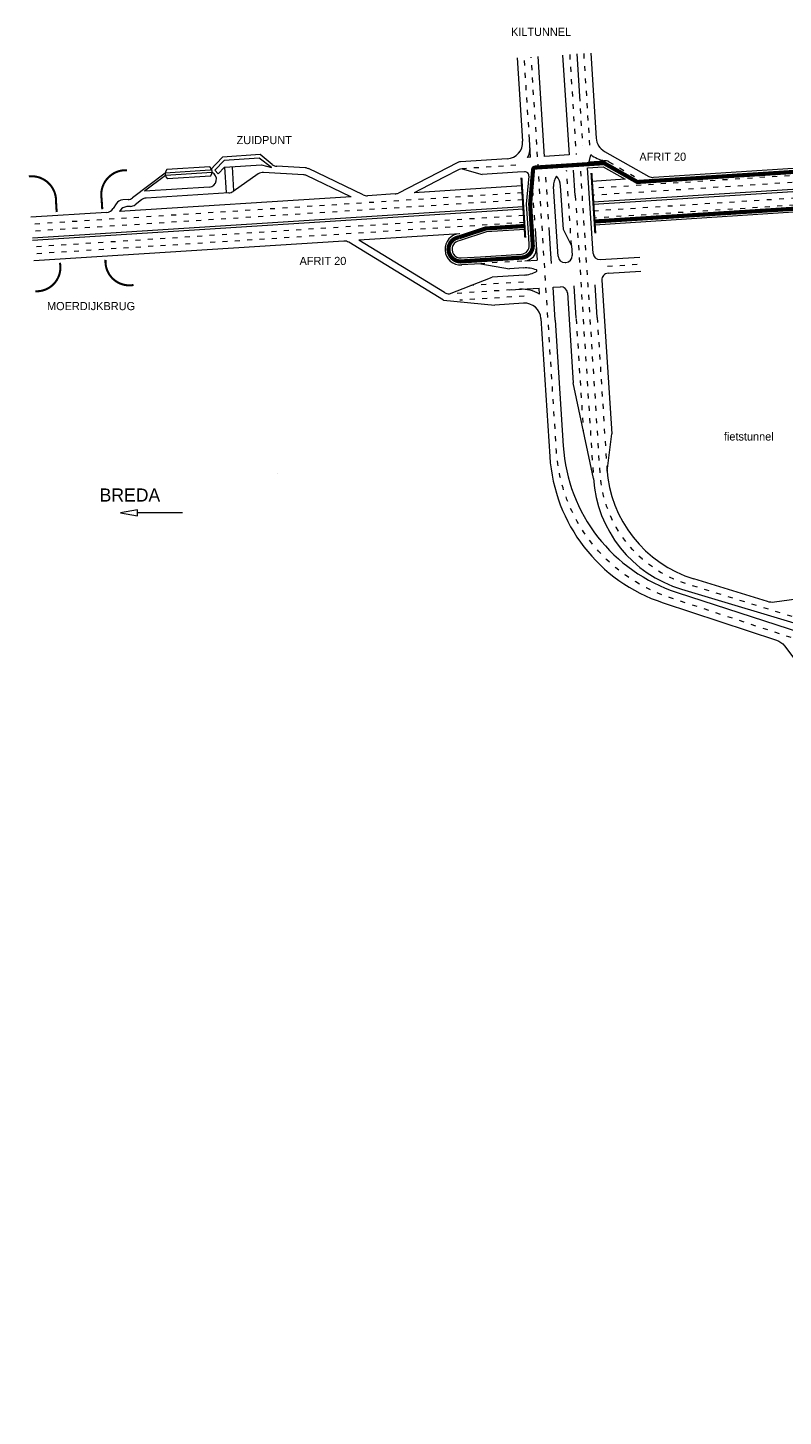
# Model space of a CAD drawing. Header units: metres. Extents: x 534 to 4800, y -2348 to -1467.
# Tile 2 of 7: x 3981 to 4164, y -1963 to -1627. Entities that reach past the tile are written whole.
import ezdxf

# ---------------------------------------------------------------- set-up
doc = ezdxf.new("R2010")
doc.units = ezdxf.units.M
doc.linetypes.add('ACAD_ISO03W100', pattern=[30, 12, -18])
doc.layers.get('0').update_dxf_attribs({"lineweight": 5})
for name, color, linetype, lineweight in [('deelstrepen', 8, 'ACAD_ISO03W100', 5), ('Kunstwerk', 7, 'Continuous', 5), ('RW-MARK', 7, 'Continuous', 5), ('Spoorweg solid', 7, 'Continuous', 5), ('Strooi NIET', 10, 'Continuous', 5), ('Strooi WEL', 90, 'Continuous', 5), ('Text', 7, 'Continuous', 5)]:
    doc.layers.add(name, color=color, linetype=linetype, lineweight=lineweight)

# ---------------------------------------------------------------- blocks, each defined once
blk = doc.blocks.new('PIJL', base_point=(0, 0, -0.1))
at = {"color": 0}
for p, q in [((0, 0), (5.45, 0)), ((7.5, 0), (5.45, 0.375)), ((5.45, 0.375), (5.45, -0.375)), ((5.45, -0.375), (7.5, 0))]:
    blk.add_line(p, q, dxfattribs=at)
blk = doc.blocks.new('Pijl 1')
at = {"layer": 'Text', "xscale": 2, "yscale": 2, "zscale": 2, "rotation": 180}
blk.add_blockref('PIJL', (20, 0), dxfattribs=at)

msp = doc.modelspace()

# ---------------------------------------------------------------- linework, layer by layer
at = {"layer": 'deelstrepen', "linetype": 'ACAD_ISO03W100', "ltscale": 0.1}
for p, q in [((4102.62, -1653.58), (4101.34, -1633.69)), ((4112.34, -1632.99), (4113.89, -1657.18)), ((4115.73, -1632.77), (4117.16, -1654.96)), ((4114.69, -1643.09), (4115.46, -1655.07)), ((4099.31, -1659.81), (4086.35, -1660.64)), ((4112.77, -1679.24), (4111.61, -1661.09)), ((4234.39, -1657.92), (4117.84, -1665.39)), ((4235.08, -1659.57), (4117.95, -1667.08)), ((4121.8, -1658.97), (4128.9, -1662.98)), ((4103.87, -1673.09), (4103.11, -1661.27)), ((4107.25, -1672.87), (4106.52, -1661.41)), ((4233.07, -1663.53), (4118.2, -1670.89)), ((4100.9, -1666.48), (3982.08, -1674.09)), ((4232.62, -1665.25), (4118.31, -1672.58)), ((4101.01, -1668.17), (3982.19, -1675.78)), ((4101.25, -1671.97), (3982.43, -1679.59)), ((4101.36, -1673.67), (3982.54, -1681.28)), ((4100.8, -1683), (4090.84, -1683.64)), ((4121.51, -1684.23), (4129.45, -1683.72)), ((4101.24, -1689.79), (4083.24, -1690.94)), ((4101.13, -1688.09), (4088.4, -1688.91)), ((4101.35, -1691.49), (4085.76, -1692.49)), ((4113.91, -1696.98), (4115.64, -1724.1)), ((4119, -1696.65), (4121.38, -1733.9))]:
    msp.add_line(p, q, dxfattribs=at)
at = {"layer": 'deelstrepen', "linetype": 'ACAD_ISO03W100', "ltscale": 0.1, "flags": 128}
for points in [[(4478.97, -1962.77, -0.08775), (4462.15, -1950.37), (4408, -1893.45, 0.078307), (4358.59, -1855.56), (4286.71, -1816.51, 0.047368), (4251.93, -1801.68), (4173.22, -1776.6), (4136.54, -1764.5, -0.306108), (4109.15, -1729.07), (4103.03, -1633.59)], [(4174.77, -1771.75), (4140.79, -1761.24, -0.311161), (4119.72, -1734.5), (4116.79, -1688.79), (4115, -1660.87)]]:
    msp.add_lwpolyline(points, format="xyb", dxfattribs=at)
for points in [[(4113.7, -1667.16), (4115.09, -1688.9), (4118.09, -1735.66)], [(4041.61, -1734.57), (4041.61, -1734.5)]]:
    msp.add_lwpolyline(points, dxfattribs=at)
at = {"layer": 'Kunstwerk', "const_width": 0.5}
for points in [[(4005.23, -1661, 0.479665), (3999.06, -1667.91), (3999.22, -1670.44)], [(3981.45, -1662.49, -0.458083), (3988.03, -1668.62), (3988.19, -1671.15)], [(3983.03, -1690.32, 0.487821), (3988.98, -1683.42)], [(4000.01, -1682.71, 0.487821), (4006.79, -1688.8)]]:
    msp.add_lwpolyline(points, format="xyb", dxfattribs=at)
at = {"layer": 'Kunstwerk', "ltscale": 0.1, "const_width": 0.5}
for points in [[(4101.59, -1677.35), (4100.66, -1662.79)], [(4118.54, -1676.27), (4117.61, -1661.7)]]:
    msp.add_lwpolyline(points, dxfattribs=at)
at = {"layer": 'RW-MARK'}
for p, q in [((4099.65, -1633.8), (4100.94, -1654)), ((4106.28, -1657.67), (4104.73, -1633.48)), ((4110.64, -1633.1), (4112.19, -1657.29)), ((4114.1, -1632.85), (4114.75, -1643.09)), ((4117.43, -1632.66), (4118.75, -1653.21)), ((4102.89, -1657.88), (4102.62, -1653.58)), ((4037.47, -1657.23), (4028.3, -1657.81)), ((4040.32, -1659.59), (4037.47, -1657.23)), ((4112.19, -1657.29), (4106.28, -1657.67)), ((4117.07, -1658.95), (4117.43, -1657.24)), ((4120.77, -1656.44), (4131.48, -1662.49)), ((4025.33, -1661), (4014.47, -1661.7)), ((4025.27, -1660.15), (4014.84, -1660.82)), ((4025.33, -1661), (4028.3, -1657.81)), ((4026.47, -1661.02), (4028.69, -1658.64)), ((4026.47, -1661.02), (4027.31, -1661.87)), ((4028.81, -1660.28), (4027.31, -1661.87)), ((4037.21, -1658.09), (4028.69, -1658.64)), ((4028.81, -1660.28), (4037.73, -1659.71)), ((4028.81, -1660.28), (4029.21, -1666.41)), ((4030.64, -1660.16), (4031.02, -1666.01)), ((4040.15, -1660.37), (4037.21, -1658.09)), ((4037.73, -1659.71), (4040.15, -1660.37)), ((4048.35, -1660.43), (4041.48, -1660.04)), ((4062.4, -1666.99), (4049.1, -1660.62)), ((4085.09, -1659.19), (4070.88, -1666.53)), ((4085.94, -1660.71), (4085.56, -1660.86)), ((4097.21, -1658.25), (4085.88, -1658.97)), ((4086.35, -1660.64), (4085.94, -1660.71)), ((4086.35, -1660.64), (4091.16, -1662.03)), ((4102.89, -1657.88), (4102.16, -1657.93)), ((4113.7, -1667.16), (4113.3, -1660.98)), ((4118, -1681.15), (4116.67, -1660.4)), ((4117.07, -1658.95), (4120.69, -1658.72)), ((4184.25, -1659.43), (4132.59, -1662.74)), ((4014.47, -1661.7), (4006.54, -1667.7)), ((4014.51, -1662.26), (4009.46, -1666.08)), ((4025.78, -1661.54), (4014.51, -1662.26)), ((4025.42, -1662.41), (4014.98, -1663.08)), ((4036.97, -1661.91), (4030.87, -1666.12)), ((4047.92, -1662.11), (4038.22, -1661.56)), ((4059.4, -1667.44), (4048.67, -1662.3)), ((4099.73, -1661.48), (4091.16, -1662.03)), ((4101.44, -1661.37), (4099.73, -1661.48)), ((4125.81, -1663.18), (4117.74, -1663.7)), ((4233.91, -1661.35), (4118.06, -1668.77)), ((4233.65, -1661.93), (4118.1, -1669.34)), ((4059.43, -1667.43), (4003.4, -1671.02)), ((4025.13, -1665.07), (4009.46, -1666.08)), ((4029.86, -1666.47), (4009.83, -1667.76)), ((4070.09, -1666.75), (4063.39, -1667.18)), ((4100.79, -1664.78), (4074.73, -1666.45)), ((4109.53, -1681.86), (4108.45, -1664.93)), ((4110.82, -1675.36), (4110.14, -1664.82)), ((4220.84, -1667.71), (4118.41, -1674.27)), ((4000.28, -1671.22), (3981.97, -1672.4)), ((4101.11, -1669.86), (3982.3, -1677.47)), ((4101.15, -1670.42), (3982.33, -1678.04)), ((4002.59, -1669.11), (4001.85, -1670.29)), ((4003.57, -1670.75), (4003.4, -1671.02)), ((4005.46, -1668.1), (4004.16, -1668.18)), ((4006.08, -1669.76), (4005.13, -1669.82)), ((4008.75, -1668.16), (4007.16, -1669.36)), ((4085.72, -1676.37), (4061.28, -1677.93)), ((4082.07, -1690.65), (4061.28, -1677.93)), ((4112.77, -1679.24), (4110.82, -1675.36)), ((4057.7, -1678.16), (3982.65, -1682.97)), ((4081.8, -1692.49), (4058.87, -1678.45)), ((4112.77, -1679.24), (4112.92, -1681.64)), ((4090.84, -1683.64), (4086.2, -1683.94)), ((4090.84, -1683.64), (4097.77, -1684.9)), ((4101.18, -1684.68), (4097.77, -1684.9)), ((4101.5, -1682.96), (4104.49, -1682.76)), ((4111.23, -1683.35), (4111.43, -1683.34)), ((4119.7, -1682.64), (4129.34, -1682.03)), ((4083.24, -1690.94), (4093.55, -1686.88)), ((4101.29, -1686.38), (4093.55, -1686.88)), ((4120.12, -1687.63), (4122.51, -1724.88)), ((4121.62, -1685.93), (4129.56, -1685.42)), ((4108.82, -1697.31), (4108.31, -1689.34)), ((4111.8, -1690.72), (4113.2, -1712.53)), ((4113.91, -1696.87), (4113.4, -1689.01)), ((4119, -1696.65), (4118.49, -1688.79)), ((4081.8, -1692.49), (4094.24, -1693.65)), ((4101.15, -1693.2), (4094.24, -1693.65)), ((4105.4, -1696.94), (4107.53, -1730.32)), ((4108.82, -1697.31), (4110.77, -1727.78)), ((4118.09, -1735.66), (4113.2, -1712.53)), ((4121.38, -1733.9), (4122.51, -1724.88)), ((4138.33, -1763.27), (4173.8, -1774.79)), ((4139.42, -1762.48), (4174.39, -1772.95))]:
    msp.add_line(p, q, dxfattribs=at)
for points in [[(4085.56, -1660.86), (4081.81, -1662.8), (4074.73, -1666.45)], [(4116.67, -1660.4), (4120.45, -1660.15), (4125.81, -1663.18)], [(4102.56, -1679.18), (4102.44, -1677.3), (4101.92, -1669.19), (4102.5, -1662.46)], [(4103.99, -1675.08), (4104.25, -1679.08), (4104.49, -1682.76)], [(4107.94, -1683.56), (4107.63, -1678.86), (4107.38, -1674.87)]]:
    msp.add_lwpolyline(points, dxfattribs=at)
for points in [[(4101.47, -1675.36), (4092.19, -1675.95), (4085.83, -1678.06, 1), (4086.09, -1682.24), (4090.73, -1681.95), (4100.69, -1681.31, 0.414214), (4102.56, -1679.18)], [(4184.67, -1765.05), (4183.81, -1764.77, 0.111284), (4174.3, -1763.94), (4161.92, -1765.62, -0.109208), (4160.2, -1765.48), (4142.41, -1759.97)], [(4134.94, -1765.75), (4162.4, -1774.8, -0.152553), (4164.34, -1776.19), (4167.59, -1780.49, 0.155073), (4178.32, -1788.08), (4185.12, -1790.25, -0.281431), (4187.85, -1793.41), (4189.27, -1801.92)]]:
    msp.add_lwpolyline(points, format="xyb", dxfattribs=at)
for centre, radius, start, end in [((4096.95, -1654.25), 4, 273.6669, 3.6669), ((4122.74, -1652.96), 4, 183.6669, 240.546), ((4098.75, -1655.84), 4, 328.4892, 3.6669), ((4122.82, -1649.71), 9.25, 234.4144, 256.723), ((4016.11, -1661.87), 1.65, 140.4453, 226.8885), ((4024.14, -1661.36), 1.65, 320.4453, 46.8885), ((4041.6, -1658.05), 2, 230.3291, 266.7672), ((4048.24, -1662.43), 2, 64.4306, 86.7672), ((4086, -1660.97), 2, 93.6669, 117.3234), ((4120.82, -1660.71), 2, 60.546, 93.6669), ((4025, -1663.22), 1.86, 273.1894, 64.8823), ((4038.1, -1663.56), 2, 86.7672, 124.6074), ((4047.81, -1664.11), 2, 64.4306, 86.7672), ((4101.5, -1662.37), 1, 355.0972, 93.6669), ((4112.44, -1664.68), 4, 145.6194, 183.6669), ((4106.15, -1665.08), 4, 3.6669, 41.7144), ((4005.34, -1666.1), 2, 273.6669, 307.1159), ((4009.96, -1669.75), 2, 93.6669, 127.1159), ((4029.73, -1664.48), 2, 273.6669, 304.6074), ((4063.26, -1665.18), 2, 244.4306, 273.6669), ((4069.96, -1664.75), 2, 273.6669, 297.3234), ((4000.16, -1669.23), 2, 273.6669, 327.7786), ((4004.29, -1670.18), 2, 93.6669, 147.7786), ((4005.26, -1671.82), 2, 93.6669, 147.7786), ((4005.95, -1667.77), 2, 273.6669, 307.1159), ((4085.96, -1680.15), 3.79, 93.6669, 273.6669), ((4057.83, -1680.16), 2, 58.5388, 93.6669), ((4101.3, -1679.96), 3, 273.7361, 3.6669), ((4119.6, -1681.05), 1.6, 183.6669, 273.6669), ((4101.74, -1691.49), 6.83, 68.0573, 94.6557), ((4111.13, -1681.75), 1.6, 183.6669, 273.6669), ((4111.33, -1681.74), 1.6, 273.6669, 3.6669), ((4100.97, -1679.56), 6.83, 272.6781, 299.2765), ((4104.21, -1685.34), 0.2, 299.2765, 68.0573), ((4121.72, -1687.53), 1.6, 93.6669, 183.6669), ((4083.11, -1688.95), 2, 238.5388, 273.6669), ((4110.2, -1690.82), 1.6, 3.6669, 93.6669), ((4101.4, -1697.19), 4, 3.6669, 93.6669), ((4150.69, -1725.22), 40, 183.6669, 251.9995), ((4147.45, -1727.76), 40, 183.6669, 251.7642), ((4151.28, -1731.32), 30, 183.6669, 252.7951), ((4148.03, -1733.74), 30, 183.6669, 253.3301)]:
    msp.add_arc(centre, radius, start, end, dxfattribs=at)
at = {"layer": 'Spoorweg solid'}
for p, q in [((4097.79, -1690.01), (4104.92, -1689.55)), ((4105.02, -1691.01), (4104.92, -1689.55)), ((4108.31, -1689.34), (4110.1, -1689.22))]:
    msp.add_line(p, q, dxfattribs=at)
at = {"layer": 'Spoorweg solid', "ltscale": 0.1}
msp.add_arc((4132.47, -1660.75), 2, 240.546, 273.6669, dxfattribs=at)
at = {"layer": 'Spoorweg solid'}
msp.add_arc((4100.83, -1697.83), 8, 58.4892, 93.6669, dxfattribs=at)
at = {"layer": 'Strooi NIET', "linetype": 'ACAD_ISO03W100', "ltscale": 0.1, "const_width": 1, "flags": 128}
msp.add_lwpolyline([(4235.03, -1658.73), (4192.31, -1661.46), (4169.76, -1661.21), (4128.71, -1663.85), (4120.65, -1659.29), (4103.96, -1660.36, 0.371054), (4103.49, -1660.82), (4102.77, -1669.2), (4103.29, -1677.25), (4103.41, -1679.13)], format="xyb", dxfattribs=at)
msp.add_lwpolyline([(4232.45, -1666.11), (4133.22, -1672.47)], dxfattribs=at)
at = {"layer": 'Strooi WEL', "ltscale": 0.1, "const_width": 1, "flags": 128}
msp.add_lwpolyline([(4101.41, -1674.51), (4092.03, -1675.11), (4085.65, -1677.23, 0.980033), (4086.15, -1683.09), (4090.79, -1682.79), (4100.75, -1682.16, 0.414214), (4103.41, -1679.13, 0.414214)], format="xyb", dxfattribs=at)
msp.add_lwpolyline([(4133.22, -1672.47), (4118.36, -1673.42)], dxfattribs=at)

# ---------------------------------------------------------------- block references
at = {"layer": 'Text', "linetype": 'Continuous'}
msp.add_blockref('Pijl 1', (3998.61, -1743.97), dxfattribs=at)

# ---------------------------------------------------------------- texts
for s, height, p in [('KILTUNNEL', 1.978, (4098.14, -1628.48)), ('ZUIDPUNT', 1.978, (4031.73, -1654.68)), ('AFRIT 20', 1.978, (4129.21, -1658.72)), ('AFRIT 20', 1.978, (4046.97, -1683.96)), ('MOERDIJKBRUG', 1.9781, (3985.85, -1694.89)), ('fietstunnel', 1.9781, (4149.66, -1726.47)), ('BREDA', 3.179, (3998.59, -1741.25))]:
    msp.add_text(s, height=height, dxfattribs=at).set_placement(p)

doc.saveas('drawing.dxf')
